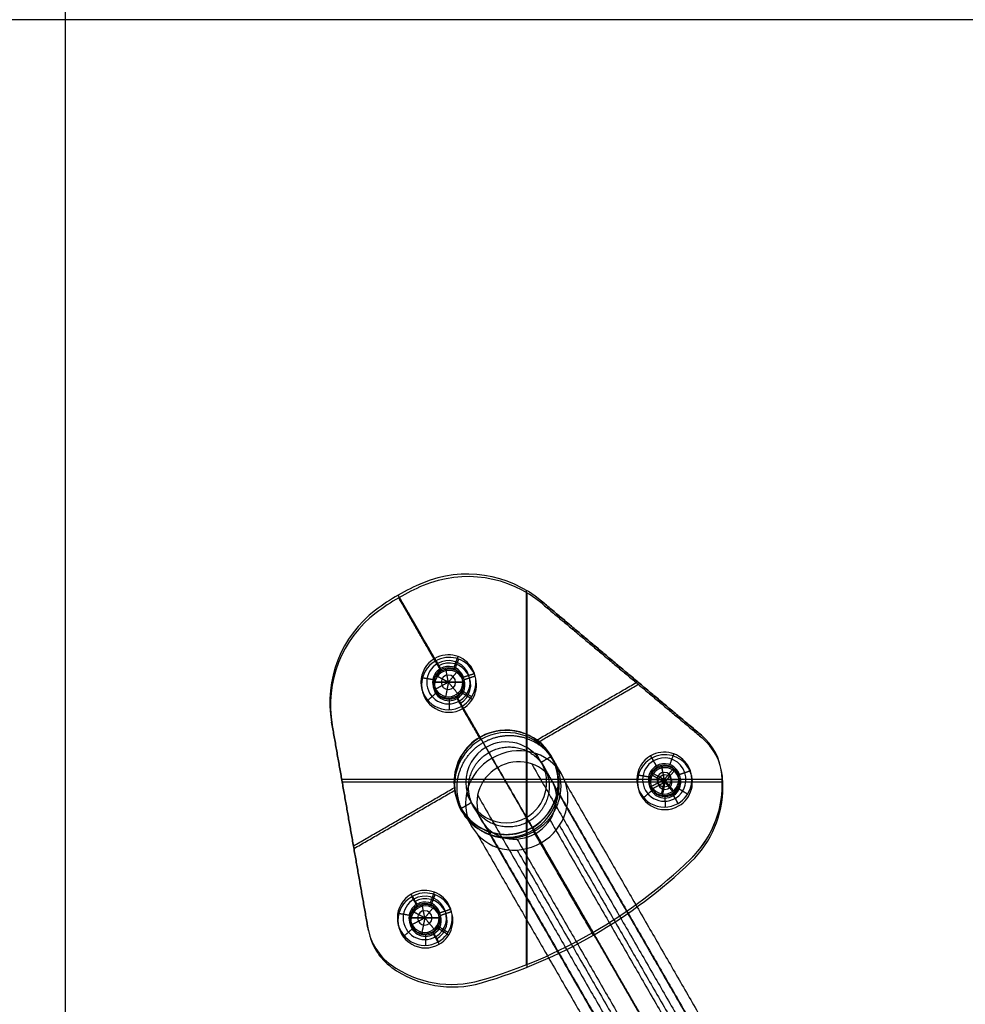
# Model space of a CAD drawing. Header units: millimetres. Extents: x -280 to 335, y -299 to 301.
# Tile 8 of 11: x 28 to 191, y -170 to 1. Entities that reach past the tile are written whole.
import ezdxf

# ---------------------------------------------------------------- set-up
doc = ezdxf.new("R2010")
doc.units = ezdxf.units.MM
doc.header["$MEASUREMENT"] = 0
doc.layers.add('Soround legs', color=7, linetype='Continuous', true_color=0x616161)
doc.layers.add('Sorund table top', color=7, linetype='Continuous', true_color=0x6d9c84)

msp = doc.modelspace()

# ---------------------------------------------------------------- linework, layer by layer
at = {"layer": 'Soround legs'}
for centre, radius, start, end in [((105.04, -115.3, 420.53), 20, 50, 112.8051), ((105.04, -115.3, 422.53), 20, 50, 112.8051), ((105.04, -115.3, 421.53), 20, 50, 112.8051), ((105.04, -115.3, 420.53), 20, 50, 112.8051), ((105.04, -115.3, 422.53), 20, 50, 112.8051), ((105.04, -115.3, 422.53), 20, 50, 112.8051), ((105.04, -115.3, 422.53), 20, 50, 112.8051), ((105.04, -115.3, 420.53), 20, 50, 112.8051), ((105.04, -115.3, 421.53), 20, 50, 112.8051), ((111.78, -131.34, 422.53), 37.4, 112.8051, 127.1949), ((111.78, -131.34, 422.53), 37.4, 112.8051, 127.1949), ((111.78, -131.34, 420.53), 37.4, 112.8051, 127.1949), ((111.78, -131.34, 421.53), 37.4, 112.8051, 127.1949), ((111.78, -131.34, 422.53), 37.4, 112.8051, 120), ((111.78, -131.34, 420.53), 37.4, 112.8051, 120), ((111.78, -131.34, 421.53), 37.4, 112.8051, 120), ((111.78, -131.34, 420.53), 37.4, 112.8051, 120), ((111.78, -131.34, 422.53), 37.4, 112.8051, 120), ((111.78, -131.34, 420.53), 37.4, 120, 127.1949), ((111.78, -131.34, 422.53), 37.4, 120, 127.1949), ((111.78, -131.34, 422.53), 37.4, 120, 127.1949), ((111.78, -131.34, 420.53), 37.4, 120, 127.1949), ((111.78, -131.34, 421.53), 37.4, 120, 127.1949), ((101.26, -117.48, 420.53), 20, 127.1949, 190), ((101.26, -117.48, 422.53), 20, 127.1949, 190), ((101.26, -117.48, 421.53), 20, 127.1949, 190), ((101.26, -117.48, 420.53), 20, 127.1949, 190), ((101.26, -117.48, 422.53), 20, 127.1949, 190), ((101.26, -117.48, 422.53), 20, 127.1949, 190), ((101.26, -117.48, 422.53), 20, 127.1949, 190), ((101.26, -117.48, 420.53), 20, 127.1949, 190), ((101.26, -117.48, 421.53), 20, 127.1949, 190), ((101.78, -114.02, 420.53), 4.75, 120, 300), ((101.78, -114.02, 420.53), 4.75, 120, 300), ((101.78, -114.02, 420.53), 4.75, 300, 120), ((101.78, -114.02, 420.53), 4.75, 300, 120), ((101.78, -114.02, 421.53), 3.75, 300, 120), ((101.78, -114.02, 421.53), 3.75, 120, 300), ((101.78, -114.02, 422.53), 2.75, 120, 300), ((101.78, -114.02, 422.53), 2.75, 120, 300), ((101.78, -114.02, 422.53), 2.5, 0, 180), ((101.78, -114.02, 432.53), 2.5, 0, 180), ((101.78, -114.02, 422.53), 2.5, 0, 180), ((101.78, -114.02, 432.53), 2.5, 360, 180), ((101.78, -114.02, 427.53), 2.5, 0, 180), ((101.78, -114.02, 422.53), 2.75, 300, 120), ((101.78, -114.02, 422.53), 2.75, 300, 120), ((101.78, -114.02, 422.53), 2.5, 180, 0), ((101.78, -114.02, 432.53), 2.5, 180, 0), ((101.78, -114.02, 427.53), 2.5, 180, 0), ((101.78, -114.02, 432.53), 2.5, 180, 0), ((101.78, -114.02, 422.53), 2.5, 180, 360), ((101.78, -114.02, 433.28), 1.25, 0, 180), ((101.78, -114.02, 433.28), 1.25, 180, 0), ((111.78, -131.34, 420.53), 9.05, 300, 120), ((111.78, -131.34, 422.53), 9.05, 300, 120), ((111.78, -131.34, 421.53), 9.05, 300, 120), ((111.78, -131.34, 420.53), 9.05, 300, 120), ((111.78, -131.34, 422.53), 9.05, 300, 120), ((111.78, -131.34, 382.11), 9, 300, 120), ((111.78, -131.34, 382.11), 9, 300, 120), ((111.78, -131.34, 422.53), 9, 300, 120), ((111.78, -131.34, 402.32), 9, 300, 120), ((111.78, -131.34, 420.53), 9.05, 120, 300), ((111.78, -131.34, 422.53), 9.05, 120, 300), ((111.78, -131.34, 420.53), 9.05, 120, 300), ((111.78, -131.34, 422.53), 9.05, 120, 300), ((111.78, -131.34, 421.53), 9.05, 120, 300), ((111.78, -131.34, 382.11), 9, 120, 300), ((111.78, -131.34, 422.53), 9, 120, 300), ((111.78, -131.34, 402.32), 9, 120, 300), ((111.78, -131.34, 382.11), 9, 120, 300), ((111.78, -131.34, 422.53), 7, 300, 120), ((111.78, -131.34, 422.53), 7, 300, 120), ((111.78, -131.34, 382.11), 7, 300, 120), ((111.78, -131.34, 402.32), 7, 300, 120), ((111.78, -131.34, 382.11), 7, 300, 120), ((139.14, -130.86, 420.53), 10, 5.7737, 50), ((139.14, -130.86, 422.53), 10, 5.7737, 50), ((139.14, -130.86, 421.53), 10, 5.7737, 50), ((139.14, -130.86, 420.53), 10, 5.7737, 50), ((139.14, -130.86, 422.53), 10, 5.7737, 50), ((139.14, -130.86, 422.53), 10, 5.7737, 50), ((139.14, -130.86, 422.53), 10, 5.7737, 50), ((139.14, -130.86, 420.53), 10, 5.7737, 50), ((139.14, -130.86, 421.53), 10, 5.7737, 50), ((111.78, -131.34, 422.53), 7, 120, 300), ((111.78, -131.34, 382.11), 7, 120, 300), ((111.78, -131.34, 422.53), 7, 120, 300), ((111.78, -131.34, 382.11), 7, 120, 300), ((111.78, -131.34, 402.32), 7, 120, 300), ((139.14, -130.86, 420.53), 4.75, 120, 300), ((139.14, -130.86, 420.53), 4.75, 120, 300), ((139.14, -130.86, 421.53), 3.75, 120, 300), ((139.14, -130.86, 420.53), 4.75, 300, 120), ((139.14, -130.86, 420.53), 4.75, 300, 120), ((139.14, -130.86, 421.53), 3.75, 300, 120), ((139.14, -130.86, 422.53), 2.75, 120, 300), ((139.14, -130.86, 422.53), 2.75, 120, 300), ((139.14, -130.86, 422.53), 2.5, 0, 180), ((139.14, -130.86, 432.53), 2.5, 0, 180), ((139.14, -130.86, 422.53), 2.5, 0, 180), ((139.14, -130.86, 432.53), 2.5, 360, 180), ((139.14, -130.86, 427.53), 2.5, 0, 180), ((139.14, -130.86, 422.53), 2.75, 300, 120), ((139.14, -130.86, 422.53), 2.75, 300, 120), ((139.14, -130.86, 422.53), 2.5, 180, 0), ((139.14, -130.86, 432.53), 2.5, 180, 0), ((139.14, -130.86, 427.53), 2.5, 180, 0), ((139.14, -130.86, 432.53), 2.5, 180, 0), ((139.14, -130.86, 422.53), 2.5, 180, 360), ((139.14, -130.86, 433.28), 1.25, 0, 180), ((139.14, -130.86, 433.28), 1.25, 180, 0), ((131.18, -131.66, 420.53), 18, 313.8489, 5.7737), ((131.18, -131.66, 422.53), 18, 313.8489, 5.7737), ((131.18, -131.66, 421.53), 18, 313.8489, 5.7737), ((131.18, -131.66, 420.53), 18, 313.8489, 5.7737), ((131.18, -131.66, 422.53), 18, 313.8489, 5.7737), ((131.18, -131.66, 422.53), 18, 0, 5.7737), ((131.18, -131.66, 420.53), 18, 0, 5.7737), ((131.18, -131.66, 422.53), 18, 0, 5.7737), ((131.18, -131.66, 421.53), 18, 0, 5.7737), ((131.18, -131.66, 422.53), 18, 313.8489, 360), ((131.18, -131.66, 420.53), 18, 313.8489, 360), ((131.18, -131.66, 422.53), 18, 313.8489, 360), ((131.18, -131.66, 421.53), 18, 313.8489, 0), ((83.03, -81.54, 420.53), 87.5, 286.1511, 313.8489), ((83.03, -81.54, 422.53), 87.5, 286.1511, 313.8489), ((83.03, -81.54, 421.53), 87.5, 286.1511, 313.8489), ((83.03, -81.54, 420.53), 87.5, 286.1511, 313.8489), ((83.03, -81.54, 422.53), 87.5, 286.1511, 313.8489), ((83.03, -81.54, 422.53), 87.5, 286.1511, 313.8489), ((83.03, -81.54, 422.53), 87.5, 286.1511, 313.8489), ((83.03, -81.54, 420.53), 87.5, 286.1511, 313.8489), ((83.03, -81.54, 421.53), 87.5, 286.1511, 313.8489), ((97.69, -154.79, 420.53), 4.75, 120, 300), ((97.69, -154.79, 420.53), 4.75, 120, 300), ((97.69, -154.79, 421.53), 3.75, 120, 300), ((97.69, -154.79, 420.53), 4.75, 300, 120), ((97.69, -154.79, 420.53), 4.75, 300, 120), ((97.69, -154.79, 421.53), 3.75, 300, 120), ((97.69, -154.79, 422.53), 2.75, 120, 300), ((97.69, -154.79, 422.53), 2.75, 120, 300), ((97.69, -154.79, 422.53), 2.5, 0, 180), ((97.69, -154.79, 432.53), 2.5, 0, 180), ((97.69, -154.79, 422.53), 2.5, 0, 180), ((97.69, -154.79, 432.53), 2.5, 0, 180), ((97.69, -154.79, 427.53), 2.5, 0, 180), ((97.69, -154.79, 422.53), 2.75, 300, 120), ((97.69, -154.79, 422.53), 2.75, 300, 120), ((97.69, -154.79, 422.53), 2.5, 180, 0), ((97.69, -154.79, 432.53), 2.5, 180, 0), ((97.69, -154.79, 427.53), 2.5, 180, 0), ((97.69, -154.79, 432.53), 2.5, 180, 0), ((97.69, -154.79, 422.53), 2.5, 180, 360), ((97.69, -154.79, 433.28), 1.25, 0, 180), ((97.69, -154.79, 433.28), 1.25, 180, 0), ((97.69, -154.79, 420.53), 10, 190, 234.2263), ((97.69, -154.79, 422.53), 10, 190, 234.2263), ((97.69, -154.79, 421.53), 10, 190, 234.2263), ((97.69, -154.79, 420.53), 10, 190, 234.2263), ((97.69, -154.79, 422.53), 10, 190, 234.2263), ((97.69, -154.79, 422.53), 10, 190, 234.2263), ((97.69, -154.79, 422.53), 10, 190, 234.2263), ((97.69, -154.79, 420.53), 10, 190, 234.2263), ((97.69, -154.79, 421.53), 10, 190, 234.2263), ((102.37, -148.3, 420.53), 18, 234.2263, 286.1511), ((102.37, -148.3, 422.53), 18, 234.2263, 286.1511), ((102.37, -148.3, 421.53), 18, 234.2263, 286.1511), ((102.37, -148.3, 420.53), 18, 234.2263, 286.1511), ((102.37, -148.3, 422.53), 18, 234.2263, 286.1511), ((102.37, -148.3, 422.53), 18, 234.2263, 286.1511), ((102.37, -148.3, 422.53), 18, 234.2263, 286.1511), ((102.37, -148.3, 420.53), 18, 234.2263, 286.1511), ((102.37, -148.3, 421.53), 18, 234.2263, 286.1511)]:
    msp.add_arc(centre, radius, start, end, dxfattribs=at)
at = {"layer": 'Soround legs', "extrusion": (0.866025, 0.5, -4.04489e-11)}
msp.add_arc((-229.63, 382.11, 31.14), 69, 340, 360, dxfattribs=at)
at = {"layer": 'Soround legs', "extrusion": (0.866025, 0.5, 6.83204e-15)}
msp.add_arc((-229.63, 382.11, 31.14), 69, 340, 360, dxfattribs=at)
at = {"layer": 'Soround legs', "extrusion": (0.866025, 0.5, 4.93038e-32)}
msp.add_arc((-229.63, 382.11, 31.14), 67, 340, 360, dxfattribs=at)
at = {"layer": 'Soround legs', "extrusion": (0.866025, 0.5, -4.16543e-11)}
msp.add_arc((-229.63, 382.11, 31.14), 67, 340, 0, dxfattribs=at)
at = {"layer": 'Soround legs', "extrusion": (-0.17101, 0.296198, 0.939693)}
for radius, start, end in [(9, 90, 270), (9, 90, 270), (9, 270, 90), (9, 270, 90), (7, 90, 270), (7, 90, 270), (7, 270, 90), (7, 270, 90)]:
    msp.add_arc((-31.14, 286.47, 280.53), radius, start, end, dxfattribs=at)
at = {"layer": 'Soround legs', "extrusion": (0.866025, 0.5, 5.26506e-11)}
msp.add_arc((-229.63, 382.11, 31.14), 53, 340, 0, dxfattribs=at)
at = {"layer": 'Soround legs', "extrusion": (0.866025, 0.5, 6.92508e-15)}
msp.add_arc((-229.63, 382.11, 31.14), 53, 340, 360, dxfattribs=at)
at = {"layer": 'Soround legs', "extrusion": (0.866025, 0.5, 0)}
msp.add_arc((-229.63, 382.11, 31.14), 51, 340, 0, dxfattribs=at)
at = {"layer": 'Soround legs', "extrusion": (0.866025, 0.5, 5.47293e-11)}
msp.add_arc((-229.63, 382.11, 31.14), 51, 340, 360, dxfattribs=at)
at = {"layer": 'Soround legs'}
for points in [[(97.29, -96.86, 422.53), (97.29, -96.86, 421.53), (97.29, -96.86, 420.53)], [(97.29, -96.86, 420.53), (97.29, -96.86, 421.53), (97.29, -96.86, 422.53)], [(97.29, -96.86, 422.53), (97.29, -96.86, 421.53), (97.29, -96.86, 420.53)], [(97.29, -96.86, 420.53), (97.29, -96.86, 421.53), (97.29, -96.86, 422.53)], [(108.03, -95.52, 422.53), (108.03, -95.52, 421.53), (108.03, -95.52, 420.53)], [(108.14, -95.54, 422.53), (108.14, -95.54, 421.53), (108.14, -95.54, 420.53)], [(95.42, -97.71, 422.53), (95.42, -97.71, 421.53), (95.42, -97.71, 420.53)], [(115.22, -98.08, 422.53), (115.22, -130.49, 422.53), (115.22, -162.9, 422.53)], [(90.84, -100.35, 422.53), (90.84, -100.35, 421.53), (90.84, -100.35, 420.53)], [(93.08, -98.95, 420.53), (93.08, -98.95, 421.53), (93.08, -98.95, 422.53)], [(99.41, -109.9, 420.53), (96.25, -104.43, 420.53), (93.08, -98.95, 420.53)], [(100.41, -111.64, 422.53), (96.75, -105.29, 422.53), (93.08, -98.95, 422.53)], [(93.08, -98.95, 422.53), (93.08, -98.95, 421.53), (93.08, -98.95, 420.53)], [(93.08, -98.95, 422.53), (93.08, -98.95, 421.53), (93.08, -98.95, 420.53)], [(117.89, -99.98, 422.53), (117.89, -99.98, 421.53), (117.89, -99.98, 420.53)], [(117.89, -99.98, 420.53), (131.73, -111.59, 420.53), (145.57, -123.2, 420.53)], [(145.57, -123.2, 422.53), (131.73, -111.59, 422.53), (117.89, -99.98, 422.53)], [(117.89, -99.98, 422.53), (117.89, -99.98, 421.53), (117.89, -99.98, 420.53)], [(117.89, -99.98, 421.53), (131.73, -111.59, 421.53), (145.57, -123.2, 421.53)], [(117.89, -99.98, 420.53), (131.73, -111.59, 420.53), (145.57, -123.2, 420.53)], [(117.89, -99.98, 422.53), (131.73, -111.59, 422.53), (145.57, -123.2, 422.53)], [(117.89, -99.98, 422.53), (131.73, -111.59, 422.53), (145.57, -123.2, 422.53)], [(117.89, -99.98, 422.53), (117.89, -99.98, 421.53), (117.89, -99.98, 420.53)], [(145.57, -123.2, 420.53), (131.73, -111.59, 420.53), (117.89, -99.98, 420.53)], [(117.89, -99.98, 420.53), (117.89, -99.98, 421.53), (117.89, -99.98, 422.53)], [(117.89, -99.98, 422.53), (131.73, -111.59, 422.53), (145.57, -123.2, 422.53)], [(145.57, -123.2, 421.53), (131.73, -111.59, 421.53), (117.89, -99.98, 421.53)], [(89.17, -101.55, 422.53), (89.17, -101.55, 421.53), (89.17, -101.55, 420.53)], [(89.17, -101.55, 420.53), (89.17, -101.55, 421.53), (89.17, -101.55, 422.53)], [(89.17, -101.55, 422.53), (89.17, -101.55, 421.53), (89.17, -101.55, 420.53)], [(89.17, -101.55, 420.53), (89.17, -101.55, 421.53), (89.17, -101.55, 422.53)], [(82.6, -110.29, 422.53), (82.6, -110.29, 421.53), (82.6, -110.29, 420.53)], [(82.64, -110.18, 422.53), (82.64, -110.18, 421.53), (82.64, -110.18, 420.53)], [(99.41, -109.9, 420.53), (99.91, -110.77, 421.53), (100.41, -111.64, 422.53)], [(100.41, -111.64, 422.53), (99.91, -110.77, 421.53), (99.41, -109.9, 420.53)], [(102.75, -111.44, 422.53), (103.1, -110.51, 421.53), (103.46, -109.57, 420.53)], [(101.78, -114.02, 434.03), (101.54, -112.79, 433.28), (101.3, -111.56, 432.53)], [(101.3, -111.56, 432.53), (101.3, -111.56, 427.53), (101.3, -111.56, 422.53)], [(101.78, -114.02, 434.03), (102.58, -113.05, 433.28), (103.37, -112.08, 432.53)], [(103.37, -112.08, 432.53), (103.37, -112.08, 427.53), (103.37, -112.08, 422.53)], [(131.73, -111.59, 420.53), (131.73, -111.59, 421.53), (131.73, -111.59, 422.53)], [(131.73, -111.59, 420.53), (131.73, -111.59, 421.53), (131.73, -111.59, 422.53)], [(99.07, -113.57, 422.53), (98.08, -113.41, 421.53), (97.1, -113.24, 420.53)], [(99.28, -114.02, 432.53), (99.28, -114.02, 427.53), (99.28, -114.02, 422.53)], [(101.78, -114.02, 434.03), (100.53, -114.02, 433.28), (99.28, -114.02, 432.53)], [(99.28, -114.02, 432.53), (100.53, -114.02, 433.28), (101.78, -114.02, 434.03)], [(99.28, -114.02, 422.53), (99.28, -114.02, 427.53), (99.28, -114.02, 432.53)], [(101.78, -114.02, 434.03), (100.68, -113.43, 433.28), (99.58, -112.84, 432.53)], [(99.58, -112.84, 432.53), (99.58, -112.84, 427.53), (99.58, -112.84, 422.53)], [(101.78, -114.02, 434.03), (100.68, -114.61, 433.28), (99.58, -115.2, 432.53)], [(101.78, -114.02, 434.03), (101.54, -115.24, 433.28), (101.3, -116.47, 432.53)], [(104.28, -114.02, 432.53), (103.03, -114.02, 433.28), (101.78, -114.02, 434.03)], [(101.78, -114.02, 434.03), (102.58, -114.98, 433.28), (103.37, -115.95, 432.53)], [(101.78, -114.02, 434.03), (103.03, -114.02, 433.28), (104.28, -114.02, 432.53)], [(104.28, -114.02, 422.53), (104.28, -114.02, 427.53), (104.28, -114.02, 432.53)], [(104.28, -114.02, 432.53), (104.28, -114.02, 427.53), (104.28, -114.02, 422.53)], [(104.39, -113.13, 422.53), (105.33, -112.81, 421.53), (106.28, -112.49, 420.53)], [(117.09, -124, 420.53), (125.81, -118.97, 420.53), (134.53, -113.93, 420.53)], [(117.09, -124, 422.53), (125.81, -118.97, 422.53), (134.53, -113.93, 422.53)], [(99.72, -115.83, 422.53), (98.96, -116.49, 421.53), (98.21, -117.15, 420.53)], [(99.58, -115.2, 432.53), (99.58, -115.2, 427.53), (99.58, -115.2, 422.53)], [(104.12, -115.47, 422.53), (104.97, -116, 421.53), (105.82, -116.52, 420.53)], [(101.3, -116.47, 432.53), (101.3, -116.47, 427.53), (101.3, -116.47, 422.53)], [(101.87, -116.77, 422.53), (101.91, -117.76, 421.53), (101.94, -118.76, 420.53)], [(103.16, -116.4, 422.53), (103.66, -117.26, 421.53), (104.16, -118.13, 420.53)], [(107.26, -123.5, 422.53), (105.21, -119.95, 422.53), (103.16, -116.4, 422.53)], [(104.16, -118.13, 420.53), (103.66, -117.26, 421.53), (103.16, -116.4, 422.53)], [(103.37, -115.95, 432.53), (103.37, -115.95, 427.53), (103.37, -115.95, 422.53)], [(107.26, -123.5, 420.53), (105.71, -120.81, 420.53), (104.16, -118.13, 420.53)], [(87.84, -156.52, 420.53), (84.71, -138.74, 420.53), (81.57, -120.95, 420.53)], [(81.57, -120.95, 420.53), (81.57, -120.95, 421.53), (81.57, -120.95, 422.53)], [(81.57, -120.95, 422.53), (84.71, -138.74, 422.53), (87.84, -156.52, 422.53)], [(87.84, -156.52, 421.53), (84.71, -138.74, 421.53), (81.57, -120.95, 421.53)], [(81.57, -120.95, 420.53), (81.57, -120.95, 421.53), (81.57, -120.95, 422.53)], [(87.84, -156.52, 420.53), (84.71, -138.74, 420.53), (81.57, -120.95, 420.53)], [(87.84, -156.52, 422.53), (84.71, -138.74, 422.53), (81.57, -120.95, 422.53)], [(87.84, -156.52, 422.53), (84.71, -138.74, 422.53), (81.57, -120.95, 422.53)], [(81.57, -120.95, 420.53), (84.71, -138.74, 420.53), (87.84, -156.52, 420.53)], [(87.84, -156.52, 422.53), (84.71, -138.74, 422.53), (81.57, -120.95, 422.53)], [(81.57, -120.95, 422.53), (81.57, -120.95, 421.53), (81.57, -120.95, 420.53)], [(81.57, -120.95, 421.53), (84.71, -138.74, 421.53), (87.84, -156.52, 421.53)], [(81.57, -120.95, 420.53), (81.57, -120.95, 421.53), (81.57, -120.95, 422.53)], [(111.49, -122.34, 382.11), (111.49, -122.34, 402.32), (111.49, -122.34, 422.53)], [(107.26, -123.5, 420.53), (107.26, -123.5, 421.53), (107.26, -123.5, 422.53)], [(107.26, -123.5, 422.53), (107.26, -123.5, 421.53), (107.26, -123.5, 420.53)], [(108.28, -125.27, 422.53), (107.78, -124.41, 422.53), (107.28, -123.54, 422.53)], [(107.28, -123.54, 422.53), (107.28, -123.54, 402.32), (107.28, -123.54, 382.11)], [(107.28, -123.54, 382.11), (107.28, -123.54, 402.32), (107.28, -123.54, 422.53)], [(111.55, -124.34, 382.11), (111.55, -124.34, 402.32), (111.55, -124.34, 422.53)], [(114.97, -122.87, 422.53), (114.97, -122.87, 421.53), (114.97, -122.87, 420.53)], [(145.57, -123.2, 420.53), (145.57, -123.2, 421.53), (145.57, -123.2, 422.53)], [(145.57, -123.2, 420.53), (145.57, -123.2, 421.53), (145.57, -123.2, 422.53)], [(145.57, -123.2, 422.53), (145.57, -123.2, 421.53), (145.57, -123.2, 420.53)], [(145.57, -123.2, 420.53), (145.57, -123.2, 421.53), (145.57, -123.2, 422.53)], [(108.28, -125.27, 382.11), (108.28, -125.27, 402.32), (108.28, -125.27, 422.53)], [(108.28, -125.27, 422.53), (108.28, -125.27, 402.32), (108.28, -125.27, 382.11)], [(118.55, -125.4, 382.11), (118.55, -125.4, 402.32), (118.55, -125.4, 422.53)], [(104.14, -126.58, 382.11), (104.14, -126.58, 402.32), (104.14, -126.58, 422.53)], [(105.84, -127.64, 382.11), (105.84, -127.64, 402.32), (105.84, -127.64, 422.53)], [(109.36, -127.15, 358.51), (141.58, -182.95, 181.48), (173.8, -238.75, 4.45)], [(173.8, -238.75, 4.45), (141.58, -182.95, 181.48), (109.36, -127.15, 358.51)], [(116.93, -126.35, 359.64), (149.15, -182.15, 182.61), (181.37, -237.95, 5.58)], [(117.05, -126.72, 382.11), (117.05, -126.72, 402.32), (117.05, -126.72, 422.53)], [(117.85, -127.84, 422.53), (118.71, -127.34, 422.53), (119.58, -126.84, 422.53)], [(136.76, -126.74, 420.53), (137.26, -127.61, 421.53), (137.76, -128.48, 422.53)], [(137.76, -128.48, 422.53), (137.26, -127.61, 421.53), (136.76, -126.74, 420.53)], [(140.11, -128.28, 422.53), (140.46, -127.35, 421.53), (140.81, -126.41, 420.53)], [(147.98, -126.18, 422.53), (147.98, -126.18, 421.53), (147.98, -126.18, 420.53)], [(147.98, -126.18, 422.53), (147.98, -126.18, 421.53), (147.98, -126.18, 420.53)], [(174.74, -240.38, 5.14), (142.52, -184.58, 182.17), (110.3, -128.77, 359.2)], [(110.3, -128.77, 359.2), (142.52, -184.58, 182.17), (174.74, -240.38, 5.14)], [(116.19, -128.15, 360.07), (148.41, -183.95, 183.04), (180.63, -239.75, 6.01)], [(120.35, -128.43, 422.53), (120.35, -128.43, 421.53), (120.35, -128.43, 420.53)], [(139.14, -130.86, 434.03), (138.9, -129.63, 433.28), (138.65, -128.41, 432.53)], [(138.65, -128.41, 432.53), (138.65, -128.41, 427.53), (138.65, -128.41, 422.53)], [(139.14, -130.86, 434.03), (139.93, -129.89, 433.28), (140.73, -128.92, 432.53)], [(140.73, -128.92, 432.53), (140.73, -128.92, 427.53), (140.73, -128.92, 422.53)], [(141.74, -129.97, 422.53), (142.69, -129.65, 421.53), (143.64, -129.33, 420.53)], [(83.31, -130.8, 422.53), (109.97, -130.8, 422.53), (136.64, -130.8, 422.53)], [(102.85, -129.86, 422.53), (102.85, -129.86, 421.53), (102.85, -129.86, 420.53)], [(136.43, -130.41, 422.53), (135.44, -130.25, 421.53), (134.45, -130.08, 420.53)], [(136.64, -130.86, 432.53), (136.64, -130.86, 427.53), (136.64, -130.86, 422.53)], [(139.14, -130.86, 434.03), (137.89, -130.86, 433.28), (136.64, -130.86, 432.53)], [(136.64, -130.86, 432.53), (137.89, -130.86, 433.28), (139.14, -130.86, 434.03)], [(136.64, -130.86, 422.53), (136.64, -130.86, 427.53), (136.64, -130.86, 432.53)], [(139.14, -130.86, 434.03), (138.04, -130.27, 433.28), (136.93, -129.68, 432.53)], [(136.93, -129.68, 432.53), (136.93, -129.68, 427.53), (136.93, -129.68, 422.53)], [(139.14, -130.86, 434.03), (138.04, -131.45, 433.28), (136.93, -132.04, 432.53)], [(139.14, -130.86, 434.03), (138.9, -132.08, 433.28), (138.65, -133.31, 432.53)], [(141.64, -130.86, 432.53), (140.39, -130.86, 433.28), (139.14, -130.86, 434.03)], [(139.14, -130.86, 434.03), (139.93, -131.82, 433.28), (140.73, -132.79, 432.53)], [(139.14, -130.86, 434.03), (140.39, -130.86, 433.28), (141.64, -130.86, 432.53)], [(141.64, -130.8, 422.53), (145.4, -130.8, 422.53), (149.16, -130.8, 422.53)], [(141.64, -130.86, 422.53), (141.64, -130.86, 427.53), (141.64, -130.86, 432.53)], [(141.64, -130.86, 432.53), (141.64, -130.86, 427.53), (141.64, -130.86, 422.53)], [(149.09, -129.85, 422.53), (149.09, -129.85, 421.53), (149.09, -129.85, 420.53)], [(149.09, -129.85, 420.53), (149.09, -129.85, 421.53), (149.09, -129.85, 422.53)], [(149.09, -129.85, 422.53), (149.09, -129.85, 421.53), (149.09, -129.85, 420.53)], [(149.09, -129.85, 420.53), (149.09, -129.85, 421.53), (149.09, -129.85, 422.53)], [(149.15, -130.64, 422.53), (149.15, -130.64, 421.53), (149.15, -130.64, 420.53)], [(85.34, -142.33, 420.53), (94.06, -137.3, 420.53), (102.78, -132.26, 420.53)], [(85.34, -142.33, 422.53), (94.06, -137.3, 422.53), (102.78, -132.26, 422.53)], [(118.69, -132.48, 382.11), (118.69, -132.48, 402.32), (118.69, -132.48, 422.53)], [(120.18, -132.15, 362.06), (152.4, -187.95, 185.03), (184.61, -243.75, 8)], [(120.66, -132.8, 382.11), (120.66, -132.8, 402.32), (120.66, -132.8, 422.53)], [(122.06, -131.49, 362.19), (154.28, -187.29, 185.16), (186.5, -243.09, 8.13)], [(137.07, -132.67, 422.53), (136.32, -133.33, 421.53), (135.57, -133.99, 420.53)], [(136.93, -132.04, 432.53), (136.93, -132.04, 427.53), (136.93, -132.04, 422.53)], [(140.73, -132.79, 432.53), (140.73, -132.79, 427.53), (140.73, -132.79, 422.53)], [(141.47, -132.31, 422.53), (142.32, -132.84, 421.53), (143.17, -133.37, 420.53)], [(149.18, -131.66, 422.53), (149.18, -131.66, 421.53), (149.18, -131.66, 420.53)], [(149.18, -131.66, 420.53), (149.18, -131.66, 421.53), (149.18, -131.66, 422.53)], [(103.26, -134.23, 382.11), (103.26, -134.23, 402.32), (103.26, -134.23, 422.53)], [(104.88, -133.3, 359.64), (137.1, -189.1, 182.61), (169.32, -244.9, 5.58)], [(105.15, -133.59, 382.11), (105.15, -133.59, 402.32), (105.15, -133.59, 422.53)], [(106.82, -133.56, 360.07), (139.04, -189.36, 183.04), (171.25, -245.16, 6.01)], [(138.65, -133.31, 432.53), (138.65, -133.31, 427.53), (138.65, -133.31, 422.53)], [(139.23, -133.61, 422.53), (139.26, -134.61, 421.53), (139.29, -135.6, 420.53)], [(140.51, -133.24, 422.53), (141.01, -134.1, 421.53), (141.51, -134.97, 420.53)], [(141.51, -134.97, 420.53), (141.01, -134.1, 421.53), (140.51, -133.24, 422.53)], [(103.99, -135.84, 422.53), (104.86, -135.34, 422.53), (105.72, -134.84, 422.53)], [(119.47, -136.12, 422.53), (119.47, -136.12, 421.53), (119.47, -136.12, 420.53)], [(104.98, -137.3, 422.53), (104.98, -137.3, 421.53), (104.98, -137.3, 420.53)], [(109.32, -137.89, 382.11), (109.32, -137.89, 402.32), (109.32, -137.89, 422.53)], [(116.28, -139.13, 422.53), (115.78, -138.27, 422.53), (115.28, -137.4, 422.53)], [(115.28, -137.4, 422.53), (115.28, -137.4, 402.32), (115.28, -137.4, 382.11)], [(115.28, -137.4, 382.11), (115.28, -137.4, 402.32), (115.28, -137.4, 422.53)], [(119.35, -137.84, 363.7), (151.57, -193.65, 186.67), (183.78, -249.45, 9.64)], [(148.07, -137.87, 422.53), (148.07, -137.87, 421.53), (148.07, -137.87, 420.53)], [(84.71, -138.74, 420.53), (84.71, -138.74, 421.53), (84.71, -138.74, 422.53)], [(84.71, -138.74, 420.53), (84.71, -138.74, 421.53), (84.71, -138.74, 422.53)], [(108.29, -139.01, 362.06), (140.51, -194.82, 185.03), (172.72, -250.62, 8)], [(116.28, -139.13, 382.11), (116.28, -139.13, 402.32), (116.28, -139.13, 422.53)], [(116.28, -139.13, 422.53), (116.28, -139.13, 402.32), (116.28, -139.13, 382.11)], [(116.31, -139.17, 422.53), (116.31, -139.17, 421.53), (116.31, -139.17, 420.53)], [(126.78, -157.32, 420.53), (121.55, -148.25, 420.53), (116.31, -139.17, 420.53)], [(126.78, -157.32, 422.53), (121.55, -148.25, 422.53), (116.31, -139.17, 422.53)], [(116.31, -139.17, 420.53), (116.31, -139.17, 421.53), (116.31, -139.17, 422.53)], [(121, -138.81, 364.3), (153.21, -194.61, 187.28), (185.43, -250.41, 10.25)], [(147.36, -139.54, 422.53), (147.36, -139.54, 421.53), (147.36, -139.54, 420.53)], [(106.77, -140.31, 362.19), (138.99, -196.11, 185.16), (171.21, -251.92, 8.13)], [(108.61, -139.76, 382.11), (108.61, -139.76, 402.32), (108.61, -139.76, 422.53)], [(112.08, -140.38, 422.53), (112.08, -140.38, 421.53), (112.08, -140.38, 420.53)], [(113.64, -141.14, 363.7), (145.85, -196.95, 186.67), (178.07, -252.75, 9.64)], [(116.88, -140.17, 363.98), (149.1, -195.97, 186.95), (181.31, -251.77, 9.93)], [(181.31, -251.77, 9.93), (149.1, -195.97, 186.95), (116.88, -140.17, 363.98)], [(113.65, -143.05, 364.3), (145.86, -198.85, 187.28), (178.08, -254.65, 10.25)], [(182.25, -253.4, 10.61), (150.04, -197.6, 187.64), (117.82, -141.79, 364.67)], [(117.82, -141.79, 364.67), (150.04, -197.6, 187.64), (182.25, -253.4, 10.61)], [(143.65, -144.64, 422.53), (143.65, -144.64, 421.53), (143.65, -144.64, 420.53)], [(143.65, -144.64, 420.53), (143.65, -144.64, 421.53), (143.65, -144.64, 422.53)], [(143.65, -144.64, 420.53), (143.65, -144.64, 421.53), (143.65, -144.64, 422.53)], [(143.65, -144.64, 422.53), (143.65, -144.64, 421.53), (143.65, -144.64, 420.53)], [(95.31, -150.67, 420.53), (95.81, -151.54, 421.53), (96.31, -152.41, 422.53)], [(96.31, -152.41, 422.53), (95.81, -151.54, 421.53), (95.31, -150.67, 420.53)], [(98.66, -152.21, 422.53), (99.01, -151.28, 421.53), (99.36, -150.34, 420.53)], [(97.69, -154.79, 434.03), (97.45, -153.56, 433.28), (97.2, -152.34, 432.53)], [(97.2, -152.34, 432.53), (97.2, -152.34, 427.53), (97.2, -152.34, 422.53)], [(97.69, -154.79, 434.03), (98.48, -153.82, 433.28), (99.28, -152.86, 432.53)], [(99.28, -152.86, 432.53), (99.28, -152.86, 427.53), (99.28, -152.86, 422.53)], [(100.29, -153.9, 422.53), (101.24, -153.58, 421.53), (102.19, -153.26, 420.53)], [(94.98, -154.34, 422.53), (93.99, -154.18, 421.53), (93, -154.01, 420.53)], [(95.19, -154.79, 432.53), (95.19, -154.79, 427.53), (95.19, -154.79, 422.53)], [(97.69, -154.79, 434.03), (96.44, -154.79, 433.28), (95.19, -154.79, 432.53)], [(95.19, -154.79, 432.53), (96.44, -154.79, 433.28), (97.69, -154.79, 434.03)], [(95.19, -154.79, 422.53), (95.19, -154.79, 427.53), (95.19, -154.79, 432.53)], [(97.69, -154.79, 434.03), (96.59, -154.2, 433.28), (95.48, -153.61, 432.53)], [(95.48, -153.61, 432.53), (95.48, -153.61, 427.53), (95.48, -153.61, 422.53)], [(97.69, -154.79, 434.03), (96.59, -155.38, 433.28), (95.48, -155.97, 432.53)], [(97.69, -154.79, 434.03), (97.45, -156.01, 433.28), (97.2, -157.24, 432.53)], [(100.19, -154.79, 432.53), (98.94, -154.79, 433.28), (97.69, -154.79, 434.03)], [(97.69, -154.79, 434.03), (98.48, -155.75, 433.28), (99.28, -156.72, 432.53)], [(97.69, -154.79, 434.03), (98.94, -154.79, 433.28), (100.19, -154.79, 432.53)], [(100.19, -154.79, 422.53), (100.19, -154.79, 427.53), (100.19, -154.79, 432.53)], [(100.19, -154.79, 432.53), (100.19, -154.79, 427.53), (100.19, -154.79, 422.53)], [(87.84, -156.52, 422.53), (87.84, -156.52, 421.53), (87.84, -156.52, 420.53)], [(87.84, -156.52, 422.53), (87.84, -156.52, 421.53), (87.84, -156.52, 420.53)], [(87.84, -156.52, 422.53), (87.84, -156.52, 421.53), (87.84, -156.52, 420.53)], [(87.84, -156.52, 420.53), (87.84, -156.52, 421.53), (87.84, -156.52, 422.53)], [(95.62, -156.6, 422.53), (94.87, -157.26, 421.53), (94.12, -157.92, 420.53)], [(95.48, -155.97, 432.53), (95.48, -155.97, 427.53), (95.48, -155.97, 422.53)], [(99.28, -156.72, 432.53), (99.28, -156.72, 427.53), (99.28, -156.72, 422.53)], [(100.02, -156.24, 422.53), (100.87, -156.77, 421.53), (101.72, -157.3, 420.53)], [(97.2, -157.24, 432.53), (97.2, -157.24, 427.53), (97.2, -157.24, 422.53)], [(97.78, -157.54, 422.53), (97.81, -158.54, 421.53), (97.84, -159.54, 420.53)], [(99.06, -157.17, 422.53), (99.56, -158.04, 421.53), (100.06, -158.9, 420.53)], [(100.06, -158.9, 420.53), (99.56, -158.04, 421.53), (99.06, -157.17, 422.53)], [(126.78, -157.32, 422.53), (126.78, -157.32, 421.53), (126.78, -157.32, 420.53)], [(126.78, -157.32, 422.53), (126.78, -157.32, 421.53), (126.78, -157.32, 420.53)], [(89.22, -160.1, 422.53), (89.22, -160.1, 421.53), (89.22, -160.1, 420.53)], [(89.22, -160.1, 422.53), (89.22, -160.1, 421.53), (89.22, -160.1, 420.53)], [(91.84, -162.9, 420.53), (91.84, -162.9, 421.53), (91.84, -162.9, 422.53)], [(91.84, -162.9, 422.53), (91.84, -162.9, 421.53), (91.84, -162.9, 420.53)], [(91.84, -162.9, 422.53), (91.84, -162.9, 421.53), (91.84, -162.9, 420.53)], [(91.84, -162.9, 420.53), (91.84, -162.9, 421.53), (91.84, -162.9, 422.53)], [(99.3, -166.03, 422.53), (99.3, -166.03, 421.53), (99.3, -166.03, 420.53)], [(99.3, -166.03, 422.53), (99.3, -166.03, 421.53), (99.3, -166.03, 420.53)], [(107.37, -165.59, 422.53), (107.37, -165.59, 421.53), (107.37, -165.59, 420.53)], [(107.37, -165.59, 420.53), (107.37, -165.59, 421.53), (107.37, -165.59, 422.53)], [(107.37, -165.59, 420.53), (107.37, -165.59, 421.53), (107.37, -165.59, 422.53)], [(107.37, -165.59, 422.53), (107.37, -165.59, 421.53), (107.37, -165.59, 420.53)]]:
    msp.add_open_spline(points, degree=2, dxfattribs=at)
for points, knots in [([(116.28, -139.13, 422.53), (117.05, -138.69, 422.53), (117.72, -138.1, 422.53), (118.38, -137.52, 422.53), (119.46, -136.11, 422.53), (120.25, -134.52, 422.53), (120.71, -132.81, 422.53), (120.82, -131.04, 422.53), (120.59, -129.28, 422.53), (120.02, -127.6, 422.53), (119.13, -126.07, 422.53), (117.97, -124.74, 422.53), (116.56, -123.66, 422.53), (114.97, -122.87, 422.53), (113.26, -122.41, 422.53), (111.49, -122.3, 422.53), (109.73, -122.53, 422.53), (108.05, -123.1, 422.53), (107.28, -123.54, 422.53)], [0, 0, 0, 0.0625, 0.0625, 0.125, 0.1875, 0.25, 0.3125, 0.375, 0.4375, 0.5, 0.5625, 0.625, 0.6875, 0.75, 0.8125, 0.875, 0.9375, 1, 1, 1]), ([(107.28, -123.54, 422.53), (106.52, -123.99, 422.53), (105.18, -125.15, 422.53), (104.1, -126.56, 422.53), (103.32, -128.15, 422.53), (102.86, -129.86, 422.53), (102.74, -131.63, 422.53), (102.98, -133.39, 422.53), (103.26, -134.23, 422.53), (103.55, -135.07, 422.53), (104.43, -136.6, 422.53), (105.02, -137.27, 422.53), (105.6, -137.94, 422.53), (106.3, -138.48, 422.53), (107.01, -139.02, 422.53), (107.8, -139.41, 422.53), (108.6, -139.8, 422.53), (110.31, -140.26, 422.53), (111.19, -140.32, 422.53), (112.08, -140.38, 422.53), (112.96, -140.26, 422.53), (113.84, -140.14, 422.53), (114.68, -139.86, 422.53), (115.52, -139.57, 422.53), (116.28, -139.13, 422.53)], [1, 1, 1, 1.0625, 1.125, 1.1875, 1.25, 1.3125, 1.375, 1.4375, 1.4375, 1.5, 1.5625, 1.5625, 1.625, 1.625, 1.6875, 1.6875, 1.75, 1.8125, 1.8125, 1.875, 1.875, 1.9375, 1.9375, 2, 2, 2])]:
    msp.add_open_spline(points, degree=2, knots=knots, dxfattribs=at)
for points in [[(107.81, -124.45, 370.13), (112.41, -121.79, 370.13), (117.46, -123.17, 370.78), (120.03, -127.63, 371.69), (122.61, -132.08, 372.6), (121.28, -137.14, 373.25), (116.67, -139.8, 373.25)], [(116.67, -139.8, 373.25), (112.07, -142.46, 373.25), (107.02, -141.08, 372.6), (104.44, -136.63, 371.69), (101.87, -132.17, 370.78), (103.2, -127.11, 370.13), (107.81, -124.45, 370.13)], [(108.79, -126.16, 370.48), (112.37, -124.09, 370.48), (116.3, -125.16, 370.99), (118.3, -128.63, 371.69), (120.3, -132.09, 372.4), (119.27, -136.03, 372.91), (115.69, -138.1, 372.91)], [(115.69, -138.1, 372.91), (112.1, -140.16, 372.91), (108.18, -139.09, 372.4), (106.18, -135.63, 371.69), (104.18, -132.16, 370.99), (105.21, -128.22, 370.48), (108.79, -126.16, 370.48)]]:
    msp.add_rational_spline(points, [0.952127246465, 0.775607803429, 0.789033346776, 0.992403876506, 0.789033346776, 0.775607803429, 0.952127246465], degree=3, knots=[0.0330076, 0.0330076, 0.0330076, 0.0330076, 0.5, 0.5, 0.5, 0.9669924, 0.9669924, 0.9669924, 0.9669924], dxfattribs=at)
for points, weights in [([(119.58, -126.84, 382.11), (119.58, -126.84, 375.09), (120.19, -127.89, 368.18), (121.39, -129.97, 361.59)], [1, 0.989871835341, 0.989871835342, 1]), ([(117.85, -127.84, 382.11), (117.85, -127.84, 375.09), (118.45, -128.89, 368.18), (119.65, -130.97, 361.59)], [1, 0.989871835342, 0.989871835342, 0.999999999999]), ([(103.99, -135.84, 382.11), (103.99, -135.84, 375.09), (104.6, -136.89, 368.18), (105.8, -138.97, 361.59)], [0.999999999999, 0.989871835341, 0.989871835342, 1]), ([(105.72, -134.84, 382.11), (105.72, -134.84, 375.09), (106.33, -135.89, 368.18), (107.53, -137.97, 361.59)], [1, 0.989871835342, 0.989871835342, 1])]:
    msp.add_rational_spline(points, weights, degree=3, dxfattribs=at)
at = {"layer": 'Sorund table top'}
msp.add_circle((35.45, 0.62, 422.73), 300, dxfattribs=at)
for centre, radius, start, end in [((35.45, 0.62, 428.73), 300, 0, 180), ((35.45, 0.62, 428.73), 300, 0, 180), ((35.45, 0.62, 422.73), 300, 0, 180), ((35.45, 0.62, 422.73), 300, 0, 180), ((35.45, 0.62, 422.73), 300, 0, 180), ((35.45, 0.62, 428.73), 300, 0, 180), ((35.45, 0.62, 428.73), 300, 0, 180), ((35.45, 0.62, 422.73), 300, 0, 180), ((35.45, 0.62, 441.73), 287, 0, 180), ((35.45, 0.62, 441.73), 287, 0, 180), ((35.45, 0.62, 441.73), 287, 360, 180), ((35.45, 0.62, 441.73), 287, 0, 180), ((35.45, 0.62, 428.73), 300, 180, 0), ((35.45, 0.62, 428.73), 300, 180, 0), ((35.45, 0.62, 422.73), 300, 180, 0), ((35.45, 0.62, 422.73), 300, 180, 0), ((35.45, 0.62, 428.73), 300, 180, 0), ((35.45, 0.62, 422.73), 300, 180, 0), ((35.45, 0.62, 428.73), 300, 180, 0), ((35.45, 0.62, 422.73), 300, 180, 0), ((35.45, 0.62, 425.73), 300, 180, 0), ((35.45, 0.62, 435.23), 293.5, 180, 0), ((35.45, 0.62, 441.73), 287, 180, 360), ((35.45, 0.62, 441.73), 287, 180, 360), ((35.45, 0.62, 441.73), 287, 180, 360), ((35.45, 0.62, 441.73), 287, 180, 360), ((105.15, -115.74, 422.73), 20, 50, 112.8051), ((105.15, -115.74, 424.73), 20, 50, 112.8051), ((105.15, -115.74, 424.73), 20, 50, 112.8051), ((105.15, -115.74, 422.73), 20, 50, 112.8051), ((111.89, -131.78, 422.73), 37.4, 112.8051, 120), ((111.89, -131.78, 422.73), 37.4, 112.8051, 120), ((111.89, -131.78, 422.73), 37.4, 120, 127.1949), ((111.89, -131.78, 424.73), 37.4, 120, 127.1949), ((111.89, -131.78, 424.73), 37.4, 120, 127.1949), ((111.89, -131.78, 422.73), 37.4, 120, 127.1949), ((101.37, -117.92, 422.73), 20, 127.1949, 190), ((101.37, -117.92, 424.73), 20, 127.1949, 190), ((101.37, -117.92, 424.73), 20, 127.1949, 190), ((101.37, -117.92, 422.73), 20, 127.1949, 190), ((101.89, -114.46, 422.73), 4.75, 120, 300), ((101.89, -114.46, 422.73), 4.75, 300, 120), ((101.89, -114.46, 422.73), 4.75, 300, 120), ((101.89, -114.46, 423.73), 3.75, 300, 120), ((101.89, -114.46, 424.73), 2.75, 120, 300), ((101.89, -114.46, 424.73), 2.5, 0, 180), ((101.89, -114.46, 424.73), 2.75, 300, 120), ((101.89, -114.46, 424.73), 2.75, 300, 120), ((101.89, -114.46, 424.73), 2.5, 180, 0), ((101.89, -114.46, 424.73), 2.5, 180, 0), ((101.89, -114.46, 434.73), 2.5, 180, 0), ((101.89, -114.46, 429.73), 2.5, 180, 360), ((111.89, -131.78, 424.73), 9.05, 120, 300), ((111.89, -131.78, 422.73), 9.05, 120, 300), ((111.89, -131.78, 424.73), 9.05, 300, 120), ((111.89, -131.78, 422.73), 9.05, 300, 120), ((111.89, -131.78, 422.73), 9.05, 300, 120), ((111.89, -131.78, 424.73), 9.05, 300, 120), ((111.89, -131.78, 423.73), 9.05, 300, 120), ((139.25, -131.3, 422.73), 10, 5.7737, 50), ((139.25, -131.3, 424.73), 10, 5.7737, 50), ((139.25, -131.3, 424.73), 10, 5.7737, 50), ((139.25, -131.3, 422.73), 10, 5.7737, 50), ((139.25, -131.3, 422.73), 4.75, 120, 300), ((139.25, -131.3, 422.73), 4.75, 300, 120), ((139.25, -131.3, 424.73), 2.75, 120, 300), ((139.25, -131.3, 434.73), 2.5, 0, 180), ((139.25, -131.3, 424.73), 2.5, 0, 180), ((139.25, -131.3, 424.73), 2.75, 300, 120), ((139.25, -131.3, 435.48), 1.25, 0, 180), ((139.25, -131.3, 424.73), 2.5, 180, 0), ((139.25, -131.3, 434.73), 2.5, 180, 0), ((139.25, -131.3, 424.73), 2.5, 180, 0), ((139.25, -131.3, 434.73), 2.5, 180, 0), ((139.25, -131.3, 429.73), 2.5, 180, 0), ((139.25, -131.3, 435.48), 1.25, 180, 0), ((131.29, -132.1, 422.73), 18, 313.8489, 0), ((131.29, -132.1, 424.73), 18, 313.8489, 360), ((131.29, -132.1, 424.73), 18, 313.8489, 360), ((131.29, -132.1, 422.73), 18, 313.8489, 0), ((83.14, -81.98, 422.73), 87.5, 286.1511, 313.8489), ((83.14, -81.98, 424.73), 87.5, 286.1511, 313.8489), ((83.14, -81.98, 424.73), 87.5, 286.1511, 313.8489), ((83.14, -81.98, 422.73), 87.5, 286.1511, 313.8489), ((97.8, -155.23, 422.73), 4.75, 120, 300), ((97.8, -155.23, 422.73), 4.75, 300, 120), ((97.8, -155.23, 422.73), 4.75, 300, 120), ((97.8, -155.23, 423.73), 3.75, 300, 120), ((97.8, -155.23, 424.73), 2.75, 120, 300), ((97.8, -155.23, 424.73), 2.5, 360, 180), ((97.8, -155.23, 424.73), 2.75, 300, 120), ((97.8, -155.23, 424.73), 2.75, 300, 120), ((97.8, -155.23, 424.73), 2.5, 180, 0), ((97.8, -155.23, 422.73), 10, 190, 234.2263), ((97.8, -155.23, 424.73), 10, 190, 234.2263), ((97.8, -155.23, 424.73), 10, 190, 234.2263), ((97.8, -155.23, 422.73), 10, 190, 234.2263), ((102.48, -148.74, 422.73), 18, 234.2263, 286.1511), ((102.48, -148.74, 424.73), 18, 234.2263, 286.1511), ((102.48, -148.74, 424.73), 18, 234.2263, 286.1511), ((102.48, -148.74, 422.73), 18, 234.2263, 286.1511)]:
    msp.add_arc(centre, radius, start, end, dxfattribs=at)
at = {"layer": 'Sorund table top', "extrusion": (-6.30974e-10, 1.32264e-09, 1)}
msp.add_arc((111.89, -131.78, 424.73), 37.4, 112.8051, 120, dxfattribs=at)
msp.add_arc((111.89, -131.78, 424.73), 37.4, 112.8051, 120, dxfattribs=at)
at = {"layer": 'Sorund table top', "extrusion": (-9.87638e-09, -3.68336e-10, 1)}
msp.add_arc((131.29, -132.1, 422.73), 18, 360, 5.7737, dxfattribs=at)
msp.add_arc((131.29, -132.1, 422.73), 18, 360, 5.7737, dxfattribs=at)
at = {"layer": 'Sorund table top', "extrusion": (-7.38223e-09, -6.35401e-14, 1)}
msp.add_arc((131.29, -132.1, 424.73), 18, 360, 5.7737, dxfattribs=at)
msp.add_arc((131.29, -132.1, 424.73), 18, 360, 5.7737, dxfattribs=at)
at = {"layer": 'Sorund table top'}
for points in [[(35.45, 300.62, 422.73), (35.45, 0.62, 422.73), (35.45, -299.38, 422.73)], [(35.45, 287.62, 441.73), (35.45, 0.62, 441.73), (35.45, -286.38, 441.73)], [(322.45, 0.62, 441.73), (35.45, 0.62, 441.73), (-251.55, 0.62, 441.73)], [(335.45, 0.62, 422.73), (127.71, 0.62, 422.73), (-80.03, 0.62, 422.73)], [(115.33, -98.53, 424.73), (115.33, -130.94, 424.73), (115.33, -163.35, 424.73)], [(100.52, -112.08, 424.73), (96.86, -105.73, 424.73), (93.19, -99.39, 424.73)], [(99.52, -110.34, 422.73), (96.36, -104.87, 422.73), (93.19, -99.39, 422.73)], [(118, -100.42, 422.73), (131.84, -112.03, 422.73), (145.68, -123.64, 422.73)], [(118, -100.42, 424.73), (131.84, -112.03, 424.73), (145.68, -123.64, 424.73)], [(118, -100.42, 424.73), (131.84, -112.03, 424.73), (145.68, -123.64, 424.73)], [(118, -100.42, 422.73), (131.84, -112.03, 422.73), (145.68, -123.64, 422.73)], [(99.52, -110.34, 422.73), (100.02, -111.21, 423.73), (100.52, -112.08, 424.73)], [(102.86, -111.88, 424.73), (103.21, -110.95, 423.73), (103.57, -110.01, 422.73)], [(104.5, -113.57, 424.73), (105.44, -113.25, 423.73), (106.39, -112.93, 422.73)], [(99.39, -114.46, 434.73), (99.39, -114.46, 429.73), (99.39, -114.46, 424.73)], [(99.69, -115.64, 434.73), (99.69, -115.64, 429.73), (99.69, -115.64, 424.73)], [(104.39, -114.46, 424.73), (104.39, -114.46, 429.73), (104.39, -114.46, 434.73)], [(117.2, -124.45, 424.73), (125.92, -119.41, 424.73), (134.64, -114.38, 424.73)], [(117.2, -124.45, 422.73), (125.92, -119.41, 422.73), (134.64, -114.38, 422.73)], [(101.41, -116.91, 434.73), (101.41, -116.91, 429.73), (101.41, -116.91, 424.73)], [(107.37, -123.94, 424.73), (105.32, -120.39, 424.73), (103.27, -116.84, 424.73)], [(103.27, -116.84, 424.73), (103.77, -117.71, 423.73), (104.27, -118.57, 422.73)], [(103.48, -116.39, 434.73), (103.48, -116.39, 429.73), (103.48, -116.39, 424.73)], [(104.23, -115.91, 424.73), (105.08, -116.44, 423.73), (105.93, -116.97, 422.73)], [(107.37, -123.94, 422.73), (105.82, -121.26, 422.73), (104.27, -118.57, 422.73)], [(87.95, -156.97, 422.73), (84.81, -139.18, 422.73), (81.68, -121.39, 422.73)], [(87.95, -156.97, 424.73), (84.81, -139.18, 424.73), (81.68, -121.39, 424.73)], [(87.95, -156.97, 424.73), (84.81, -139.18, 424.73), (81.68, -121.39, 424.73)], [(87.95, -156.97, 422.73), (84.81, -139.18, 422.73), (81.68, -121.39, 422.73)], [(107.37, -123.94, 422.73), (107.37, -123.94, 423.73), (107.37, -123.94, 424.73)], [(115.08, -123.31, 424.73), (115.08, -123.31, 423.73), (115.08, -123.31, 422.73)], [(120.46, -128.87, 424.73), (120.46, -128.87, 423.73), (120.46, -128.87, 422.73)], [(139.25, -131.3, 436.23), (139.01, -130.07, 435.48), (138.76, -128.85, 434.73)], [(139.25, -131.3, 436.23), (140.04, -130.33, 435.48), (140.83, -129.37, 434.73)], [(139.25, -131.3, 436.23), (138.15, -130.71, 435.48), (137.04, -130.12, 434.73)], [(83.41, -131.24, 424.73), (110.08, -131.24, 424.73), (136.75, -131.24, 424.73)], [(85.45, -142.77, 424.73), (94.17, -137.74, 424.73), (102.89, -132.7, 424.73)], [(85.45, -142.77, 422.73), (94.17, -137.74, 422.73), (102.89, -132.7, 422.73)], [(139.25, -131.3, 436.23), (138, -131.3, 435.48), (136.75, -131.3, 434.73)], [(139.25, -131.3, 436.23), (138, -131.3, 435.48), (136.75, -131.3, 434.73)], [(136.75, -131.3, 434.73), (136.75, -131.3, 429.73), (136.75, -131.3, 424.73)], [(139.25, -131.3, 436.23), (138.15, -131.89, 435.48), (137.04, -132.48, 434.73)], [(137.04, -132.48, 434.73), (137.04, -132.48, 429.73), (137.04, -132.48, 424.73)], [(139.25, -131.3, 436.23), (139.01, -132.53, 435.48), (138.76, -133.75, 434.73)], [(141.75, -131.3, 434.73), (140.5, -131.3, 435.48), (139.25, -131.3, 436.23)], [(141.75, -131.3, 434.73), (140.5, -131.3, 435.48), (139.25, -131.3, 436.23)], [(139.25, -131.3, 436.23), (140.04, -132.27, 435.48), (140.83, -133.23, 434.73)], [(141.75, -131.24, 424.73), (145.51, -131.24, 424.73), (149.27, -131.24, 424.73)], [(141.75, -131.3, 424.73), (141.75, -131.3, 429.73), (141.75, -131.3, 434.73)], [(138.76, -133.75, 434.73), (138.76, -133.75, 429.73), (138.76, -133.75, 424.73)], [(140.83, -133.23, 434.73), (140.83, -133.23, 429.73), (140.83, -133.23, 424.73)], [(119.58, -136.56, 424.73), (119.58, -136.56, 423.73), (119.58, -136.56, 422.73)], [(126.89, -157.76, 424.73), (121.66, -148.69, 424.73), (116.42, -139.62, 424.73)], [(126.89, -157.76, 422.73), (121.66, -148.69, 422.73), (116.42, -139.62, 422.73)], [(116.42, -139.62, 424.73), (116.42, -139.62, 423.73), (116.42, -139.62, 422.73)], [(95.42, -151.12, 422.73), (95.92, -151.98, 423.73), (96.42, -152.85, 424.73)], [(98.77, -152.66, 424.73), (99.12, -151.72, 423.73), (99.47, -150.78, 422.73)], [(100.4, -154.35, 424.73), (101.35, -154.02, 423.73), (102.3, -153.7, 422.73)], [(100.13, -156.68, 424.73), (100.98, -157.21, 423.73), (101.83, -157.74, 422.73)], [(99.17, -157.61, 424.73), (99.67, -158.48, 423.73), (100.17, -159.34, 422.73)]]:
    msp.add_open_spline(points, degree=2, dxfattribs=at)

doc.saveas('drawing.dxf')
